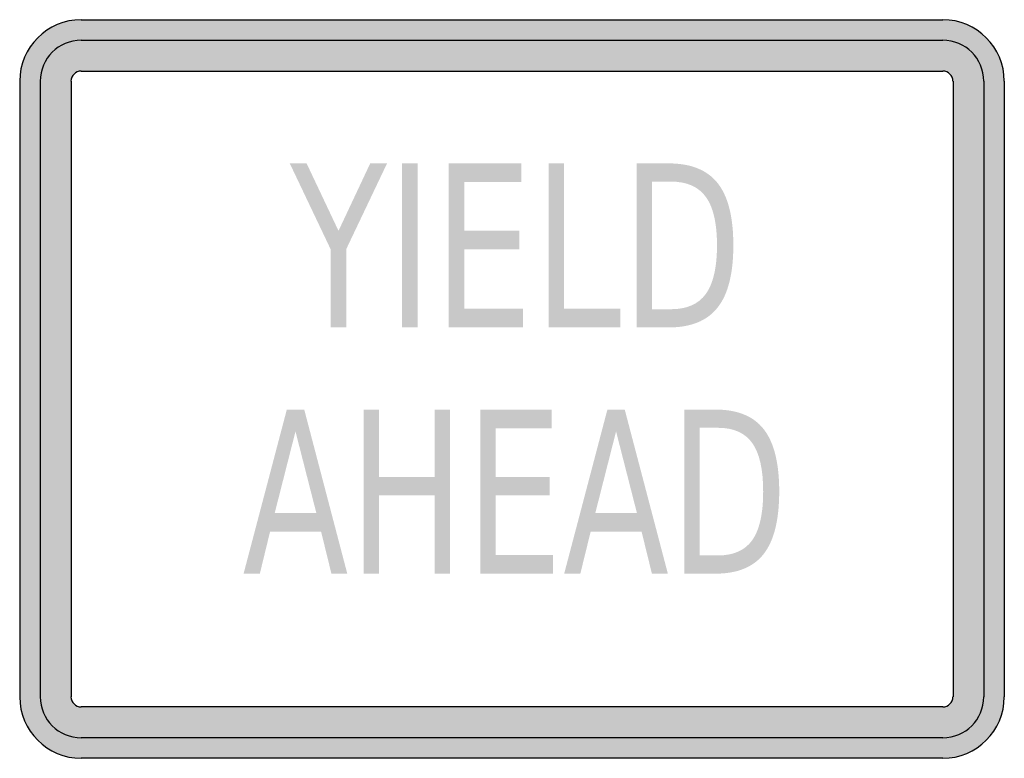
# Model space of a CAD drawing. Header units: inches. Extents: x -0.5 to 0.5, y -0.38 to 0.38.
import ezdxf

# ---------------------------------------------------------------- set-up
doc = ezdxf.new("R2010")
doc.units = ezdxf.units.IN
doc.header["$MEASUREMENT"] = 0

msp = doc.modelspace()

# ---------------------------------------------------------------- hatches: boundary and pattern name
h = msp.add_hatch(color=7)
h.paths.add_polyline_path([(0.4375, -0.375), (-0.4375, -0.375), (-0.446, -0.3745), (-0.4542, -0.3728), (-0.4618, -0.37), (-0.469, -0.3665), (-0.4757, -0.362), (-0.4817, -0.3567), (-0.487, -0.3507), (-0.4915, -0.344), (-0.4952, -0.3368), (-0.4978, -0.3292), (-0.4995, -0.321), (-0.5, -0.3125), (-0.5, 0.3125), (-0.4995, 0.321), (-0.4978, 0.3292), (-0.4952, 0.3368), (-0.4915, 0.344), (-0.487, 0.3507), (-0.4817, 0.3567), (-0.4757, 0.362), (-0.469, 0.3665), (-0.4618, 0.3702), (-0.4542, 0.3728), (-0.446, 0.3745), (-0.4375, 0.375), (0.4375, 0.375), (0.446, 0.3745), (0.4542, 0.3728), (0.4618, 0.3702), (0.469, 0.3665), (0.4757, 0.362), (0.4817, 0.3567), (0.487, 0.3507), (0.4915, 0.344), (0.495, 0.3368), (0.4977, 0.3292), (0.4993, 0.321), (0.5, 0.3125), (0.5, -0.3125), (0.4993, -0.321), (0.4977, -0.3292), (0.495, -0.3368), (0.4915, -0.344), (0.487, -0.3507), (0.4817, -0.3567), (0.4757, -0.362), (0.469, -0.3665), (0.4618, -0.37), (0.4542, -0.3728), (0.446, -0.3745), (0.4375, -0.375)])
h.paths.add_polyline_path([(-0.4478, 0.3125), (-0.4475, 0.3152), (-0.4465, 0.3177), (-0.4448, 0.3198), (-0.4427, 0.3215), (-0.4403, 0.3225), (-0.4375, 0.3228), (0.4375, 0.3228), (0.4402, 0.3225), (0.4427, 0.3215), (0.4448, 0.3198), (0.4465, 0.3177), (0.4475, 0.3152), (0.4478, 0.3125), (0.4478, -0.3125), (0.4475, -0.3152), (0.4465, -0.3177), (0.4448, -0.3198), (0.4427, -0.3215), (0.4402, -0.3225), (0.4375, -0.3228), (-0.4375, -0.3228), (-0.4403, -0.3225), (-0.4427, -0.3215), (-0.4448, -0.3198), (-0.4465, -0.3177), (-0.4475, -0.3152), (-0.4478, -0.3125), (-0.4478, 0.3125)], flags=0)
for points in [[(-0.2257, 0.2291), (-0.2086, 0.2291), (-0.1762, 0.1606), (-0.144, 0.2291), (-0.1269, 0.2291), (-0.1684, 0.1419), (-0.1684, 0.0625), (-0.1842, 0.0625), (-0.1842, 0.1419), (-0.2257, 0.2291)], [(-0.1117, 0.2291), (-0.0958, 0.2291), (-0.0958, 0.0625), (-0.1117, 0.0625), (-0.1117, 0.2291)], [(-0.0643, 0.2291), (0.0096, 0.2291), (0.0096, 0.2102), (-0.0485, 0.2102), (-0.0485, 0.1608), (0.0073, 0.1608), (0.0073, 0.1419), (-0.0485, 0.1419), (-0.0485, 0.0815), (0.0111, 0.0815), (0.0111, 0.0625), (-0.0643, 0.0625), (-0.0643, 0.2291)], [(0.0371, 0.2291), (0.0529, 0.2291), (0.0529, 0.0815), (0.1099, 0.0815), (0.1099, 0.0625), (0.0371, 0.0625), (0.0371, 0.2291)], [(-0.1506, -0.0209), (-0.1351, -0.0209), (-0.1351, -0.0892), (-0.0787, -0.0892), (-0.0787, -0.0209), (-0.0631, -0.0209), (-0.0631, -0.1875), (-0.0787, -0.1875), (-0.0787, -0.1081), (-0.1351, -0.1081), (-0.1351, -0.1875), (-0.1506, -0.1875), (-0.1506, -0.0209)], [(-0.0322, -0.0209), (0.0404, -0.0209), (0.0404, -0.0398), (-0.0166, -0.0398), (-0.0166, -0.0892), (0.0381, -0.0892), (0.0381, -0.1081), (-0.0166, -0.1081), (-0.0166, -0.1685), (0.0418, -0.1685), (0.0418, -0.1875), (-0.0322, -0.1875), (-0.0322, -0.0209)]]:
    msp.add_hatch(color=7).paths.add_polyline_path(points)
h = msp.add_hatch(color=7)
edge = h.paths.add_edge_path()
edge.add_line((0.1265, 0.2291), (0.159, 0.2291))
edge.add_spline(control_points=[(0.159, 0.2291), (0.1817, 0.2291), (0.1983, 0.2224), (0.2089, 0.209), (0.2195, 0.1956), (0.2248, 0.1746), (0.2248, 0.146), (0.2248, 0.1173), (0.2195, 0.0962), (0.2088, 0.0827), (0.1982, 0.0692), (0.1816, 0.0625), (0.159, 0.0625)], knot_values=[0, 0, 0, 0, 1, 1, 1, 2, 2, 2, 3, 3, 3, 4, 4, 4, 4], degree=3, periodic=0)
edge.add_line((0.159, 0.0625), (0.1265, 0.0625))
edge.add_line((0.1265, 0.0625), (0.1265, 0.2291))
edge = h.paths.add_edge_path(flags=0)
edge.add_line((0.1423, 0.2106), (0.1423, 0.081))
edge.add_line((0.1423, 0.081), (0.1614, 0.081))
edge.add_spline(control_points=[(0.1614, 0.081), (0.1776, 0.081), (0.1894, 0.0862), (0.1969, 0.0966), (0.2044, 0.1071), (0.2082, 0.1235), (0.2082, 0.146), (0.2082, 0.1683), (0.2044, 0.1847), (0.1969, 0.195), (0.1894, 0.2054), (0.1776, 0.2106), (0.1614, 0.2106)], knot_values=[0, 0, 0, 0, 1, 1, 1, 2, 2, 2, 3, 3, 3, 4, 4, 4, 4], degree=3, periodic=0)
edge.add_line((0.1614, 0.2106), (0.1423, 0.2106))
h = msp.add_hatch(color=7)
h.paths.add_polyline_path([(-0.2287, -0.0209), (-0.211, -0.0209), (-0.1673, -0.1875), (-0.1834, -0.1875), (-0.1939, -0.1448), (-0.2457, -0.1448), (-0.2561, -0.1875), (-0.2726, -0.1875), (-0.2287, -0.0209)])
h.paths.add_polyline_path([(-0.2199, -0.0431), (-0.241, -0.126), (-0.1987, -0.126), (-0.2199, -0.0431)], flags=0)
h = msp.add_hatch(color=7)
h.paths.add_polyline_path([(0.0969, -0.0209), (0.1145, -0.0209), (0.1583, -0.1875), (0.1421, -0.1875), (0.1316, -0.1448), (0.0799, -0.1448), (0.0694, -0.1875), (0.053, -0.1875), (0.0969, -0.0209)])
h.paths.add_polyline_path([(0.1057, -0.0431), (0.0846, -0.126), (0.1269, -0.126), (0.1057, -0.0431)], flags=0)
h = msp.add_hatch(color=7)
edge = h.paths.add_edge_path()
edge.add_line((0.175, -0.0209), (0.2068, -0.0209))
edge.add_spline(control_points=[(0.2068, -0.0209), (0.2291, -0.0209), (0.2454, -0.0276), (0.2558, -0.041), (0.2662, -0.0544), (0.2714, -0.0754), (0.2714, -0.104), (0.2714, -0.1327), (0.2662, -0.1538), (0.2558, -0.1673), (0.2453, -0.1808), (0.229, -0.1875), (0.2068, -0.1875)], knot_values=[0, 0, 0, 0, 1, 1, 1, 2, 2, 2, 3, 3, 3, 4, 4, 4, 4], degree=3, periodic=0)
edge.add_line((0.2068, -0.1875), (0.175, -0.1875))
edge.add_line((0.175, -0.1875), (0.175, -0.0209))
edge = h.paths.add_edge_path(flags=0)
edge.add_line((0.1905, -0.0394), (0.1905, -0.169))
edge.add_line((0.1905, -0.169), (0.2092, -0.169))
edge.add_spline(control_points=[(0.2092, -0.169), (0.2251, -0.169), (0.2367, -0.1638), (0.2441, -0.1534), (0.2514, -0.1429), (0.2551, -0.1265), (0.2551, -0.104), (0.2551, -0.0817), (0.2514, -0.0653), (0.2441, -0.055), (0.2367, -0.0446), (0.2251, -0.0394), (0.2092, -0.0394)], knot_values=[0, 0, 0, 0, 1, 1, 1, 2, 2, 2, 3, 3, 3, 4, 4, 4, 4], degree=3, periodic=0)
edge.add_line((0.2092, -0.0394), (0.1905, -0.0394))

# ---------------------------------------------------------------- linework, layer by layer
at = {"color": 7}
for p, q in [((-0.4375, 0.375), (0.4375, 0.375)), ((-0.4375, 0.3542), (0.4375, 0.3542)), ((-0.4375, 0.3229), (0.4375, 0.3229)), ((-0.5, 0.3125), (-0.5, -0.3125)), ((-0.4791, 0.3125), (-0.4791, -0.3125)), ((-0.4478, 0.3125), (-0.4478, -0.3125)), ((0.4479, 0.3125), (0.4479, -0.3125)), ((0.4792, 0.3125), (0.4792, -0.3125)), ((0.5, 0.3125), (0.5, -0.3125)), ((0.4375, -0.3228), (-0.4375, -0.3228)), ((0.4375, -0.3541), (-0.4375, -0.3541)), ((0.4375, -0.375), (-0.4375, -0.375))]:
    msp.add_line(p, q, dxfattribs=at)
for points in [[(-0.4375, 0.375), (-0.472, 0.375), (-0.5, 0.347), (-0.5, 0.3125)], [(0.5, 0.3125), (0.5, 0.347), (0.472, 0.375), (0.4375, 0.375)], [(-0.4375, 0.3541), (-0.4605, 0.3541), (-0.4792, 0.3355), (-0.4792, 0.3125)], [(0.4791, 0.3125), (0.4791, 0.3355), (0.4605, 0.3541), (0.4375, 0.3541)], [(-0.4375, 0.3228), (-0.4432, 0.3228), (-0.4479, 0.3182), (-0.4479, 0.3125)], [(0.4478, 0.3125), (0.4478, 0.3182), (0.4432, 0.3228), (0.4375, 0.3228)], [(-0.5, -0.3125), (-0.5, -0.347), (-0.472, -0.375), (-0.4375, -0.375)], [(-0.4792, -0.3125), (-0.4792, -0.3355), (-0.4605, -0.3541), (-0.4375, -0.3541)], [(-0.4479, -0.3125), (-0.4479, -0.3182), (-0.4432, -0.3228), (-0.4375, -0.3228)], [(0.4375, -0.375), (0.472, -0.375), (0.5, -0.347), (0.5, -0.3125)], [(0.4375, -0.3541), (0.4605, -0.3541), (0.4791, -0.3355), (0.4791, -0.3125)], [(0.4375, -0.3228), (0.4432, -0.3228), (0.4478, -0.3182), (0.4478, -0.3125)]]:
    msp.add_open_spline(points, degree=3, dxfattribs=at)

doc.saveas('drawing.dxf')
